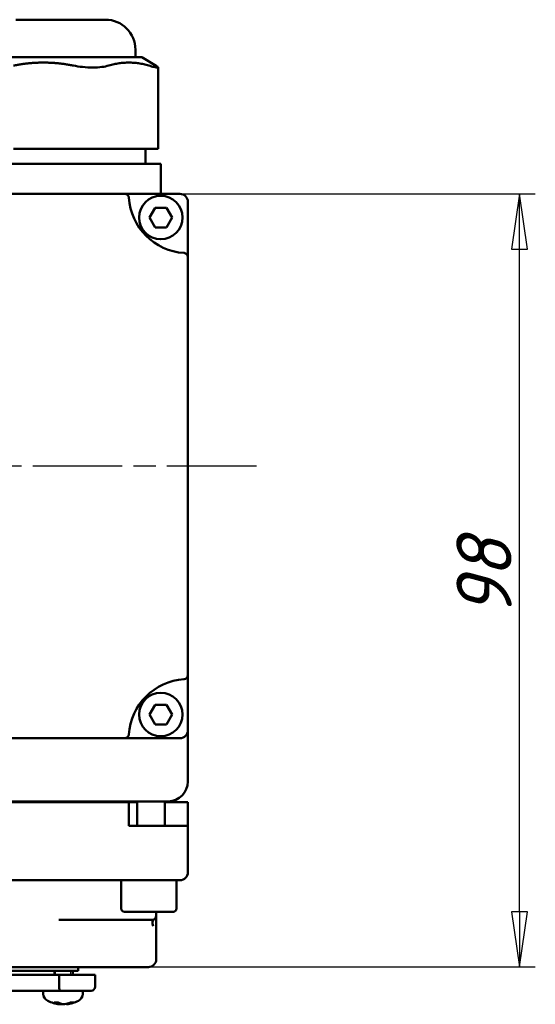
# Model space of a CAD drawing. Header units: millimetres. Extents: x -2787 to 5661, y -195 to 746.
# Tile 7 of 14: x 300 to 366, y 88 to 213. Entities that reach past the tile are written whole.
import ezdxf

# ---------------------------------------------------------------- set-up
doc = ezdxf.new("R2010")
doc.units = ezdxf.units.MM
doc.header["$LTSCALE"] = 2
doc.linetypes.add('CHAIN', pattern=[0.7087, 0.4724, -0.0591, 0.1181, -0.0591])
for name, color, linetype, lineweight in [('Видимый контур (ГОСТ)', 7, 'Continuous', 50), ('Линия резьбы (ГОСТ)', 7, 'Continuous', 25), ('Маркер центра (ГОСТ)', 7, 'Continuous', 25), ('Размер (ГОСТ)', 7, 'Continuous', 25)]:
    doc.layers.add(name, color=color, linetype=linetype, lineweight=lineweight)
doc.styles.add('Обычный текст (ГОСТ)', font='GOST Common Italic.ttf')
doc.dimstyles.new('Обычный (ГОСТ)', dxfattribs={"dimscale": 2, "dimtxt": 3.5, "dimasz": 3.5, "dimexe": 1, "dimexo": 0, "dimgap": 0.5, "dimtad": 1, "dimtxsty": 'Обычный текст (ГОСТ)', "dimblk": 'Filled-1', "dimcen": 0.09, "dimdle": 15, "dimclrd": 256, "dimclre": 256, "dimclrt": 256, "dimazin": 2, "dimtfac": 0.714286, "dimtdec": 3, "dimtmove": 0, "dimatfit": 3, "dimfxl": 1, "dimtolj": 1, "dimlwd": 25, "dimlwe": 25, "dimarcsym": 0})

# ---------------------------------------------------------------- blocks, each defined once
blk = doc.blocks.new('Filled-1')
at = {"color": 0}
for p, q in [((0, 0), (-1, 0.143)), ((-1, 0.143), (-1, -0.143)), ((-1, 0), (0, 0)), ((-1, -0.143), (0, 0))]:
    blk.add_line(p, q, dxfattribs=at)
at = {"color": 0, "flags": 128}
blk.add_lwpolyline([(-1, -0.143), (0, 0), (-1, 0.143), (-1, -0.143)], dxfattribs=at)
at = {"color": 0}
blk.add_solid([(-1, -0.143), (0, 0), (-1, 0.143), (-1, -0.143)], dxfattribs=at)
blk = doc.blocks.new('*D17')
at = {"layer": 'Defpoints', "color": 0, "linetype": 'Continuous', "transparency": 16777216}
for p in [(313.72, 191.02), (363.72, 191.02), (316.7, 93.02)]:
    blk.add_point(p, dxfattribs=at)
at = {"layer": 'Размер (ГОСТ)', "linetype": 'Continuous', "lineweight": 25, "transparency": 16777216}
for p, q in [((313.72, 191.02), (365.72, 191.02)), ((363.72, 100.02), (363.72, 184.02)), ((316.7, 93.02), (365.72, 93.02))]:
    blk.add_line(p, q, dxfattribs=at)
at = {"layer": 'Размер (ГОСТ)', "linetype": 'Continuous', "lineweight": 25, "transparency": 16777216, "xscale": 7, "yscale": 7, "zscale": 7}
for p, rotation in [((363.72, 191.02), 90), ((363.72, 93.02), 270)]:
    blk.add_blockref('Filled-1', p, dxfattribs=dict(at, rotation=rotation))
at = {"layer": 'Размер (ГОСТ)', "linetype": 'Continuous', "lineweight": 25, "transparency": 16777216, "insert": (355.72, 137.36), "char_height": 7, "attachment_point": 1, "rotation": 90, "style": 'Обычный текст (ГОСТ)'}
blk.add_mtext('\\A1;98', dxfattribs=at)

msp = doc.modelspace()

# ---------------------------------------------------------------- linework, layer by layer
at = {"layer": 'Видимый контур (ГОСТ)'}
for p, q in [((299.891, 213.103), (311.254, 213.103)), ((315.054, 208.353), (315.054, 209.303)), ((315.881, 208.353), (295.265, 208.353)), ((315.881, 208.353), (317.689, 207.268)), ((317.922, 196.716), (317.922, 207.076)), ((299.6, 196.716), (307.199, 196.716)), ((311.688, 196.716), (307.199, 196.716)), ((311.688, 196.716), (316.76, 196.716)), ((316.333, 194.816), (316.333, 196.716)), ((317.922, 196.716), (316.76, 196.716)), ((300.898, 194.816), (296.934, 194.816)), ((300.898, 194.816), (308.851, 194.816)), ((313.1, 194.816), (308.851, 194.816)), ((313.1, 194.816), (317.49, 194.816)), ((318.276, 194.816), (317.49, 194.816)), ((318.276, 191.016), (318.276, 194.816)), ((313.716, 191.016), (243.185, 191.016)), ((315.22, 191.016), (313.716, 191.016)), ((320.7, 191.016), (315.22, 191.016)), ((321.7, 184.535), (321.7, 190.016)), ((316.82, 188.02), (317.542, 189.27)), ((317.542, 189.27), (318.985, 189.27)), ((318.985, 189.27), (319.707, 188.02)), ((317.542, 186.77), (316.82, 188.02)), ((319.707, 188.02), (318.985, 186.77)), ((318.985, 186.77), (317.542, 186.77)), ((321.7, 183.031), (321.7, 184.535)), ((321.7, 130), (321.7, 183.031)), ((321.7, 128.497), (321.7, 130)), ((321.7, 123.016), (321.7, 128.497)), ((316.82, 125.02), (317.542, 126.27)), ((317.542, 126.27), (318.985, 126.27)), ((318.985, 126.27), (319.707, 125.02)), ((317.542, 123.77), (316.82, 125.02)), ((319.707, 125.02), (318.985, 123.77)), ((318.985, 123.77), (317.542, 123.77)), ((321.7, 121.284), (321.7, 123.016)), ((243.185, 122.016), (313.716, 122.016)), ((313.716, 122.016), (315.22, 122.016)), ((315.22, 122.016), (320.7, 122.016)), ((321.7, 121.284), (321.7, 116.516)), ((319.2, 114.016), (201.2, 114.016)), ((314.2, 113.916), (206.2, 113.916)), ((315.273, 113.916), (314.2, 113.916)), ((314.2, 113.916), (314.2, 110.916)), ((314.769, 113.916), (314.769, 114.016)), ((315.273, 110.916), (315.273, 113.916)), ((318.769, 110.916), (318.769, 114.016)), ((321.7, 113.916), (318.769, 113.916)), ((321.7, 113.916), (321.7, 110.916)), ((319.2, 110.916), (314.2, 110.916)), ((319.2, 110.916), (321.7, 110.916)), ((321.7, 105.016), (321.7, 110.916)), ((201.2, 104.016), (319.2, 104.016)), ((313.269, 100.416), (313.269, 104.016)), ((320.7, 104.016), (319.2, 104.016)), ((320.269, 100.416), (320.269, 104.016)), ((319.869, 100.016), (313.669, 100.016)), ((317.7, 99.516), (317.7, 100.016)), ((305.363, 99.016), (310.772, 99.016)), ((311.267, 99.016), (310.772, 99.016)), ((311.267, 99.016), (316.772, 99.016)), ((317.2, 99.016), (316.772, 99.016)), ((317.7, 99.514), (317.7, 94.016)), ((246.856, 93.016), (302.696, 93.016)), ((298.124, 92.516), (307.804, 92.516)), ((302.696, 93.016), (316.7, 93.016)), ((304.793, 92.016), (304.793, 92.516)), ((307.137, 92.016), (307.137, 92.516)), ((307.804, 93.016), (307.804, 92.516)), ((275.989, 92.016), (305.404, 92.016)), ((305.404, 92.016), (309.951, 92.016)), ((305.404, 92.016), (305.404, 90.516)), ((309.951, 92.016), (309.951, 90.516)), ((271.718, 90.016), (305.515, 90.016)), ((303.387, 89.616), (303.387, 90.016)), ((309.451, 90.016), (305.515, 90.016)), ((308.387, 89.616), (308.387, 90.016)), ((304.792, 88.509), (305.297, 88.509)), ((305.459, 88.287), (305.47, 88.414)), ((306.315, 88.287), (306.31, 88.34)), ((306.802, 88.509), (307.18, 88.509))]:
    msp.add_line(p, q, dxfattribs=at)
for centre in [(318.264, 188.02), (318.264, 125.02)]:
    msp.add_circle(centre, 2.75, dxfattribs=at)
for centre, radius, start, end in [((311.254, 209.303), 3.8, 0, 90), ((313.716, 190.516), 0.5, 3.58332, 90), ((320.7, 190.016), 1, 0, 90), ((321.7, 191.016), 7.5, 183.58332, 266.41668), ((321.2, 183.031), 0.5, 0, 86.41668), ((321.2, 130), 0.5, 273.58332, 0), ((321.7, 122.016), 7.5, 93.58332, 176.41668), ((313.716, 122.516), 0.5, 270, 356.41668), ((320.7, 123.016), 1, 270, 0), ((319.2, 116.516), 2.5, 270, 0), ((320.7, 105.016), 1, 270, 0), ((313.669, 100.416), 0.4, 180, 270), ((319.869, 100.416), 0.4, 270, 0), ((317.2, 99.516), 0.5, 270, 0), ((316.7, 94.016), 1, 270, 0), ((309.451, 90.516), 0.5, 270, 0), ((304.387, 89.616), 1, 180.01, 243.73923), ((305.887, 92.656), 4.39, 243.73923, 264.13875), ((305.887, 92.656), 4.39, 275.86125, 296.26077), ((307.387, 89.616), 1, 296.26077, 359.99)]:
    msp.add_arc(centre, radius, start, end, dxfattribs=at)
for centre, major_axis, ratio, start_param, end_param in [((317.9, 98.189), (-0.467, 0.885), 0.5526931, 0, 1.2871499), ((306.006, 92.642), (-0.518, -4.356), 0.6739849, 6.0265576, 6.2587599), ((305.75, 92.642), (0.451, -4.364), 0.5304297, 5.8918838, 6.1240861), ((305.777, 92.642), (0.563, -4.351), 0.7335859, 6.0117281, 6.0842758), ((305.997, 92.642), (-0.563, -4.351), 0.7335859, 0.1989095, 0.4311118), ((305.801, 92.642), (0.711, -4.329), 0.8432367, 6.2498379, 6.4820401)]:
    msp.add_ellipse(centre, major_axis=major_axis, ratio=ratio, start_param=start_param, end_param=end_param, dxfattribs=at)
for points in [[(307.199, 207.285), (303.399, 208.028), (299.6, 207.285)], [(316.76, 207.285), (314.224, 208.028), (311.688, 207.285)]]:
    msp.add_rational_spline(points, [1.13266408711, 1.19557772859, 1.13266408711], degree=2, dxfattribs=at)
for points, knots in [([(307.199, 207.285), (307.565, 207.213), (307.966, 207.153), (308.813, 207.066), (309.258, 207.044), (310.045, 207.044), (310.452, 207.066), (311.147, 207.153), (311.444, 207.213), (311.688, 207.285)], [-2.27895386, -2.27895386, -2.27895386, -2.27895386, -2.16691501, -2.16691501, -2.04196653, -2.04196653, -1.91701805, -1.91701805, -1.8049792, -1.8049792, -1.8049792, -1.8049792]), ([(317.689, 207.268), (317.796, 207.204), (317.873, 207.149), (317.943, 207.066), (317.915, 207.044), (317.757, 207.044), (317.614, 207.066), (317.232, 207.153), (317.004, 207.213), (316.76, 207.285)], [1.81362057, 1.81362057, 1.81362057, 1.81362057, 1.91701805, 1.91701805, 2.04196653, 2.04196653, 2.16691501, 2.16691501, 2.27895386, 2.27895386, 2.27895386, 2.27895386]), ([(305.515, 90.016), (305.503, 90.016), (305.49, 90.027), (305.477, 90.049), (305.464, 90.072), (305.451, 90.107), (305.44, 90.152), (305.429, 90.197), (305.421, 90.25), (305.414, 90.31), (305.408, 90.369), (305.404, 90.432), (305.404, 90.497), (305.404, 90.503), (305.404, 90.51), (305.404, 90.516)], [0.15797412, 0.15797412, 0.15797412, 0.15797412, 0.176361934, 0.176361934, 0.176361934, 0.196074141, 0.196074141, 0.196074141, 0.215673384, 0.215673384, 0.215673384, 0.23513689, 0.23513689, 0.23513689, 0.23701187, 0.23701187, 0.23701187, 0.23701187]), ([(305.417, 88.295), (305.431, 88.293), (305.442, 88.291), (305.457, 88.288), (305.46, 88.288), (305.458, 88.287), (305.453, 88.287), (305.442, 88.288), (305.441, 88.289), (305.439, 88.289)], [0, 0, 0, 0, 0.006105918, 0.006105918, 0.012211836, 0.012211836, 0.018306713, 0.018306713, 0.019440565, 0.019440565, 0.019440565, 0.019440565]), ([(305.698, 88.295), (305.713, 88.293), (305.732, 88.291), (305.773, 88.288), (305.795, 88.288), (305.835, 88.287), (305.857, 88.287), (305.88, 88.288), (305.883, 88.289), (305.887, 88.289)], [0, 0, 0, 0, 0.006105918, 0.006105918, 0.012211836, 0.012211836, 0.018306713, 0.018306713, 0.019440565, 0.019440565, 0.019440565, 0.019440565]), ([(306.076, 88.295), (306.061, 88.293), (306.042, 88.291), (306.001, 88.288), (305.979, 88.288), (305.939, 88.287), (305.917, 88.287), (305.878, 88.289), (305.86, 88.291), (305.84, 88.293), (305.834, 88.294), (305.829, 88.295)], [0, 0, 0, 0, 0.006105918, 0.006105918, 0.012211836, 0.012211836, 0.018306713, 0.018306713, 0.02440159, 0.02440159, 0.027283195, 0.027283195, 0.027283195, 0.027283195]), ([(306.315, 88.287), (306.315, 88.287), (306.315, 88.287), (306.316, 88.287), (306.321, 88.287), (306.339, 88.289), (306.352, 88.291), (306.374, 88.293), (306.382, 88.294), (306.39, 88.295)], [0.011533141, 0.011533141, 0.011533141, 0.011533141, 0.012217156, 0.012217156, 0.018309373, 0.018309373, 0.02440159, 0.02440159, 0.027283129, 0.027283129, 0.027283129, 0.027283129])]:
    msp.add_open_spline(points, degree=3, knots=knots, dxfattribs=at)
for points in [[(304.792, 88.509), (304.782, 88.509), (304.77, 88.512), (304.76, 88.517)], [(307.219, 88.517), (307.207, 88.512), (307.192, 88.509), (307.18, 88.509)]]:
    msp.add_open_spline(points, degree=3, dxfattribs=at)
at = {"layer": 'Линия резьбы (ГОСТ)'}
for p, q in [((304.907, 92.516), (304.907, 92.016)), ((306.867, 92.016), (306.867, 92.516))]:
    msp.add_line(p, q, dxfattribs=at)
at = {"layer": 'Маркер центра (ГОСТ)', "linetype": 'CHAIN', "ltscale": 11.993792}
msp.add_line((330.376, 156.516), (193.205, 156.516), dxfattribs=at)

# ---------------------------------------------------------------- dimensions: what is measured, and where the dimension line sits
at = {"layer": 'Размер (ГОСТ)', "linetype": 'Continuous', "lineweight": 25}
dim = msp.add_linear_dim(base=(363.716, 191.016), p1=(316.7, 93.016), p2=(313.716, 191.016), angle=270, dimstyle='Обычный (ГОСТ)', override={"dimgap": 0.5, "dimdec": 2, "dimtol": 0, "dimlim": 0, "dimtp": 0, "dimtm": 0, "dimtdec": 3, "dimtofl": 0, "dimatfit": 1}, dxfattribs=at)
dim.commit()
dim.dimension.update_dxf_attribs({"geometry": '*D17', "text_midpoint": (363.716, 142.016), "dimtype": 160})

doc.saveas('drawing.dxf')
